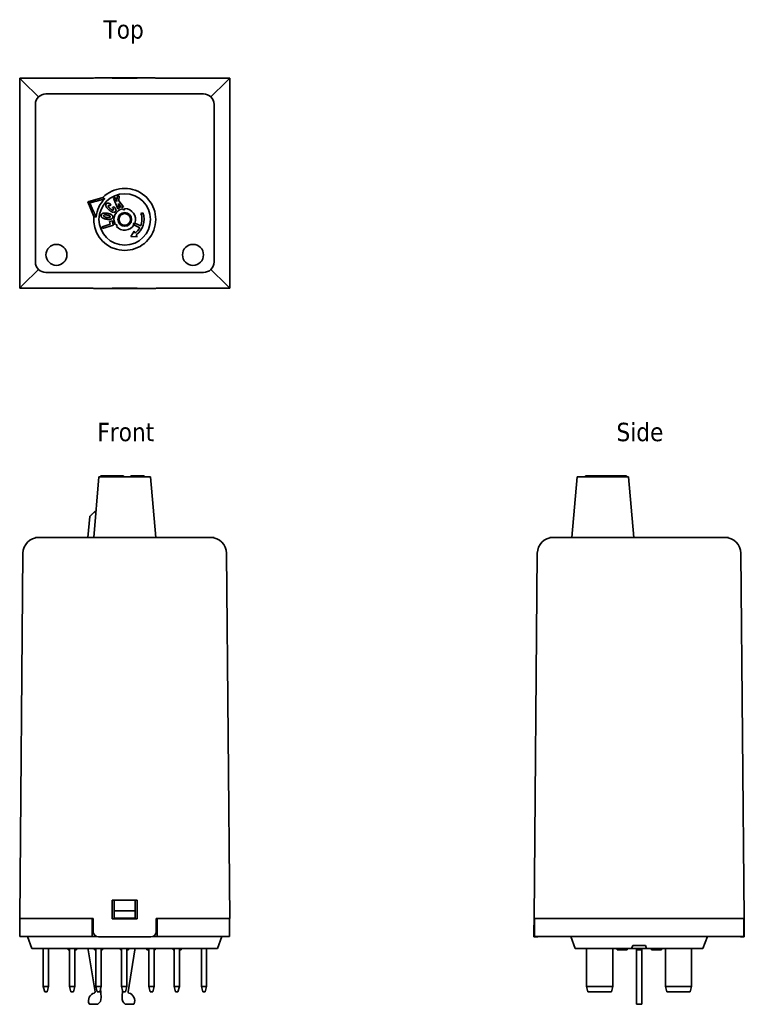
# Model space of a CAD drawing. Header units: millimetres. Extents: x 40 to 178, y 82 to 269.
import ezdxf

# ---------------------------------------------------------------- set-up
doc = ezdxf.new("R2010")
doc.units = ezdxf.units.MM
doc.layers.add('Symbol (ISO)', color=7, linetype='Continuous', lineweight=25)
doc.layers.add('Visible (ISO)', color=7, linetype='Continuous', lineweight=35)
doc.styles.add('Label Text (ISO)', font='TAHOMA.TTF')

msp = doc.modelspace()

# ---------------------------------------------------------------- linework, layer by layer
at = {"layer": 'Visible (ISO)'}
for p, q in [((40.24, 258.04), (40.24, 218.04)), ((40.24, 258.04), (54.24, 258.04)), ((40.24, 258.04), (40.87, 257.42)), ((43.83, 254.45), (40.87, 257.42)), ((54.24, 258.04), (54.24, 258.06)), ((65.24, 258.07), (55.24, 258.07)), ((57.84, 258.04), (62.64, 258.04)), ((57.84, 258.01), (57.84, 258.04)), ((62.64, 258.01), (57.84, 258.01)), ((62.64, 258.04), (62.64, 258.01)), ((66.24, 258.06), (66.24, 258.04)), ((66.24, 258.04), (80.24, 258.04)), ((79.62, 257.42), (76.66, 254.45)), ((79.62, 257.42), (80.24, 258.04)), ((80.24, 258.04), (80.24, 218.04)), ((45.24, 255.04), (75.24, 255.04)), ((43.24, 223.04), (43.24, 253.04)), ((77.24, 253.04), (77.24, 223.04)), ((53.19, 234.47), (56.07, 235.32)), ((53.57, 234.29), (53.19, 234.47)), ((54.37, 231.7), (53.19, 234.47)), ((58.13, 235.21), (58.45, 235.33)), ((58.92, 233.15), (58.13, 235.21)), ((58.45, 235.33), (58.75, 234.55)), ((58.75, 234.55), (58.78, 235.45)), ((58.78, 235.45), (59.2, 235.61)), ((59.2, 235.61), (59.13, 234.7)), ((59.13, 234.7), (60.01, 233.56)), ((57.58, 234.04), (57.49, 233.73)), ((57.9, 233.4), (58.23, 233.52)), ((59.23, 233.27), (58.92, 233.15)), ((59.08, 234.18), (59.04, 233.77)), ((59.04, 233.77), (59.23, 233.27)), ((59.61, 233.42), (59.08, 234.18)), ((60.01, 233.56), (59.61, 233.42)), ((57.34, 230.72), (57.86, 230.88)), ((57.5, 230.22), (57.34, 230.72)), ((57.86, 230.88), (58.12, 230.05)), ((63.33, 232.25), (63.7, 232.38)), ((55.92, 229.72), (57.5, 230.22)), ((56.02, 229.39), (55.92, 229.72)), ((58.12, 230.05), (56.02, 229.39)), ((61.42, 227.87), (62.05, 228.89)), ((63.12, 229.56), (62, 230.09)), ((62.05, 228.89), (62.24, 228.54)), ((62.17, 230.45), (63.29, 229.93)), ((62.62, 227.84), (61.42, 227.87)), ((62.43, 228.18), (62.62, 227.84)), ((40.87, 218.66), (43.83, 221.63)), ((76.66, 221.63), (79.62, 218.66)), ((75.24, 221.04), (45.24, 221.04)), ((40.87, 218.66), (40.24, 218.04)), ((54.24, 218.04), (40.24, 218.04)), ((54.24, 218.04), (54.24, 218.02)), ((65.24, 218.01), (55.24, 218.01)), ((57.84, 218.04), (57.84, 218.07)), ((57.84, 218.07), (62.64, 218.07)), ((62.64, 218.04), (57.84, 218.04)), ((62.64, 218.07), (62.64, 218.04)), ((80.24, 218.04), (66.24, 218.04)), ((66.24, 218.02), (66.24, 218.04)), ((80.24, 218.04), (79.62, 218.66)), ((55.34, 182.15), (54.34, 170.55)), ((55.34, 182.15), (65.14, 182.15)), ((55.72, 182.15), (55.72, 182.35)), ((55.92, 182.15), (55.92, 182.35)), ((56.02, 182.35), (55.92, 182.35)), ((58.12, 182.35), (56.02, 182.35)), ((56.02, 182.15), (56.02, 182.35)), ((58.12, 182.15), (58.12, 182.35)), ((58.92, 182.35), (58.58, 182.35)), ((58.58, 182.15), (58.58, 182.35)), ((59.23, 182.35), (58.92, 182.35)), ((58.92, 182.15), (58.92, 182.35)), ((59.61, 182.35), (59.23, 182.35)), ((59.23, 182.15), (59.23, 182.35)), ((60.01, 182.35), (59.61, 182.35)), ((59.61, 182.15), (59.61, 182.35)), ((60.01, 182.15), (60.01, 182.35)), ((61.42, 182.15), (61.42, 182.35)), ((62.62, 182.35), (61.42, 182.35)), ((62.62, 182.35), (63.92, 182.35)), ((62.62, 182.15), (62.62, 182.35)), ((63.92, 182.15), (63.92, 182.35)), ((65.14, 182.15), (66.14, 170.55)), ((146.38, 182.15), (145.38, 170.55)), ((146.38, 182.15), (156.18, 182.15)), ((148.32, 182.35), (147.97, 182.35)), ((147.97, 182.15), (147.97, 182.35)), ((148.32, 182.35), (152.52, 182.35)), ((148.32, 182.15), (148.32, 182.35)), ((152.52, 182.15), (152.52, 182.35)), ((152.62, 182.15), (152.62, 182.35)), ((153.41, 182.35), (153.28, 182.35)), ((153.28, 182.15), (153.28, 182.35)), ((153.55, 182.35), (153.41, 182.35)), ((153.41, 182.15), (153.41, 182.35)), ((153.7, 182.35), (153.55, 182.35)), ((153.55, 182.15), (153.55, 182.35)), ((154.83, 182.35), (153.7, 182.35)), ((153.7, 182.15), (153.7, 182.35)), ((155.75, 182.35), (154.83, 182.35)), ((154.83, 182.15), (154.83, 182.35)), ((155.75, 182.15), (155.75, 182.35)), ((156.18, 182.15), (157.18, 170.55)), ((53.57, 174.55), (53.19, 170.55)), ((43.24, 170.55), (45.24, 170.55)), ((43.24, 170.55), (43.24, 170.55)), ((45.24, 170.55), (43.24, 170.55)), ((75.24, 170.55), (45.24, 170.55)), ((75.24, 170.55), (45.24, 170.55)), ((75.24, 170.55), (77.24, 170.55)), ((77.24, 170.55), (75.24, 170.55)), ((77.24, 170.55), (77.24, 170.55)), ((141.18, 170.55), (143.18, 170.55)), ((143.18, 170.55), (141.18, 170.55)), ((141.18, 170.55), (141.18, 170.55)), ((173.18, 170.55), (143.18, 170.55)), ((173.18, 170.55), (143.18, 170.55)), ((173.18, 170.55), (175.18, 170.55)), ((175.18, 170.55), (173.18, 170.55)), ((175.18, 170.55), (175.18, 170.55)), ((40.87, 167.58), (40.24, 98.05)), ((80.24, 98.05), (79.62, 167.58)), ((138.18, 98.05), (138.8, 167.58)), ((177.55, 167.58), (178.18, 98.05)), ((57.84, 97.95), (57.84, 101.55)), ((57.84, 101.55), (62.64, 101.55)), ((58.24, 101.55), (58.24, 99.52)), ((62.24, 99.52), (62.24, 101.55)), ((62.64, 101.55), (62.64, 97.95)), ((58.24, 99.52), (58.24, 98.1)), ((62.24, 99.52), (58.24, 99.52)), ((62.24, 98.1), (62.24, 99.52)), ((54.24, 98.05), (40.24, 98.05)), ((40.29, 94.6), (40.29, 98.05)), ((54.04, 94.6), (54.04, 98.05)), ((54.24, 98.05), (54.24, 95.55)), ((62.64, 97.95), (57.84, 97.95)), ((62.24, 98.1), (58.24, 98.1)), ((58.24, 97.95), (58.24, 98.1)), ((62.24, 98.1), (62.24, 97.95)), ((80.24, 98.05), (66.24, 98.05)), ((66.24, 95.55), (66.24, 98.05)), ((66.44, 94.6), (66.44, 98.05)), ((80.19, 94.6), (80.19, 98.05)), ((138.15, 95.55), (138.18, 98.05)), ((178.18, 98.05), (138.18, 98.05)), ((138.23, 94.6), (138.23, 98.05)), ((178.13, 94.6), (178.13, 98.05)), ((178.2, 95.55), (178.18, 98.05)), ((43.29, 94.6), (40.29, 94.6)), ((41.74, 94.6), (42.58, 92.3)), ((43.29, 94.6), (54.04, 94.6)), ((54.93, 94.6), (54.04, 94.6)), ((65.24, 94.55), (55.24, 94.55)), ((66.44, 94.6), (65.56, 94.6)), ((66.44, 94.6), (77.19, 94.6)), ((80.19, 94.6), (77.19, 94.6)), ((78.74, 94.6), (77.91, 92.3)), ((138.14, 94.55), (138.15, 95.55)), ((138.14, 94.55), (138.65, 94.55)), ((141.23, 94.6), (138.23, 94.6)), ((141.23, 94.6), (175.13, 94.6)), ((145.18, 94.6), (146.01, 92.3)), ((171.18, 94.6), (170.34, 92.3)), ((178.13, 94.6), (175.13, 94.6)), ((177.7, 94.55), (178.21, 94.55)), ((178.2, 95.55), (178.21, 94.55)), ((43.24, 92.3), (42.58, 92.3)), ((43.24, 92.3), (77.24, 92.3)), ((44.74, 85.1), (44.74, 92.3)), ((45.74, 92.3), (45.74, 85.1)), ((49.46, 92.3), (49.46, 92.1)), ((49.55, 92.3), (49.55, 92.1)), ((49.74, 92.1), (49.55, 92.1)), ((49.74, 85.1), (49.74, 92.3)), ((50.74, 92.3), (50.74, 85.1)), ((50.93, 92.1), (50.74, 92.1)), ((50.93, 92.3), (50.93, 92.1)), ((51.03, 92.3), (51.03, 92.1)), ((53.29, 92.3), (53.29, 92.1)), ((54.61, 84.08), (53.29, 92.1)), ((54.48, 92.3), (54.48, 92.1)), ((54.56, 92.3), (54.56, 92.1)), ((54.74, 92.1), (54.56, 92.1)), ((54.74, 85.1), (54.74, 92.3)), ((55.74, 92.3), (55.74, 85.1)), ((56.01, 92.1), (55.74, 92.1)), ((56.01, 92.3), (56.01, 92.1)), ((56.02, 92.3), (56.02, 92.1)), ((59.46, 92.3), (59.46, 92.1)), ((59.49, 92.3), (59.49, 92.1)), ((59.64, 92.1), (59.49, 92.1)), ((59.64, 92.3), (59.64, 92.27)), ((59.64, 92.27), (59.64, 85.1)), ((60.64, 92.27), (60.64, 92.3)), ((60.64, 85.1), (60.64, 92.27)), ((60.82, 92.1), (60.64, 92.1)), ((60.82, 92.3), (60.82, 92.1)), ((60.99, 92.1), (60.82, 92.1)), ((62.19, 92.1), (60.87, 84.08)), ((60.99, 92.3), (60.99, 92.1)), ((62.19, 92.3), (62.19, 92.1)), ((64.46, 92.3), (64.46, 92.1)), ((64.46, 92.3), (64.46, 92.1)), ((64.48, 92.3), (64.48, 92.1)), ((64.68, 92.1), (64.48, 92.1)), ((64.68, 92.3), (64.68, 92.1)), ((64.84, 92.3), (64.84, 92.27)), ((64.84, 92.27), (64.84, 85.1)), ((65.84, 92.27), (65.84, 92.3)), ((65.84, 85.1), (65.84, 92.27)), ((66.02, 92.3), (66.02, 92.1)), ((66.02, 92.3), (66.02, 92.1)), ((69.48, 92.3), (69.48, 92.1)), ((69.49, 92.1), (69.48, 92.1)), ((69.49, 92.3), (69.49, 92.1)), ((69.64, 92.1), (69.49, 92.1)), ((69.64, 92.3), (69.64, 92.27)), ((69.64, 92.27), (69.64, 85.1)), ((70.64, 92.27), (70.64, 92.3)), ((70.64, 85.1), (70.64, 92.27)), ((70.65, 92.1), (70.64, 92.1)), ((70.65, 92.3), (70.65, 92.1)), ((70.79, 92.1), (70.65, 92.1)), ((70.79, 92.3), (70.79, 92.1)), ((71, 92.3), (71, 92.1)), ((71.01, 92.3), (71.01, 92.1)), ((74.84, 92.3), (74.84, 92.27)), ((74.84, 92.27), (74.84, 85.1)), ((75.84, 92.27), (75.84, 92.3)), ((75.84, 85.1), (75.84, 92.27)), ((77.91, 92.3), (77.24, 92.3)), ((146.68, 92.3), (146.01, 92.3)), ((146.68, 92.3), (156.74, 92.3)), ((148.18, 85.1), (148.18, 92.27)), ((153.18, 92.27), (153.18, 85.1)), ((154.03, 92.3), (154.03, 92.1)), ((154.34, 92.3), (154.34, 92.1)), ((154.49, 92.1), (154.34, 92.1)), ((154.49, 92.3), (154.49, 92.1)), ((154.76, 92.1), (154.49, 92.1)), ((154.76, 92.3), (154.76, 92.1)), ((155.15, 92.3), (155.15, 92.1)), ((155.46, 92.3), (155.46, 92.1)), ((155.62, 92.1), (155.46, 92.1)), ((155.62, 92.3), (155.62, 92.1)), ((155.88, 92.1), (155.62, 92.1)), ((155.88, 92.3), (155.88, 92.1)), ((156.74, 92.3), (156.96, 92.9)), ((159.61, 92.3), (156.74, 92.3)), ((156.96, 92.9), (159.4, 92.9)), ((157.68, 92.3), (157.68, 92.1)), ((157.68, 92.1), (157.68, 84.08)), ((158.68, 92.1), (157.68, 92.1)), ((158.68, 92.3), (158.68, 92.1)), ((158.68, 84.08), (158.68, 92.1)), ((159.4, 92.9), (159.61, 92.3)), ((159.61, 92.3), (169.68, 92.3)), ((160.53, 92.3), (160.53, 92.1)), ((160.84, 92.3), (160.84, 92.1)), ((160.99, 92.1), (160.84, 92.1)), ((160.99, 92.3), (160.99, 92.1)), ((161.26, 92.1), (160.99, 92.1)), ((161.26, 92.3), (161.26, 92.1)), ((161.51, 92.3), (161.51, 92.1)), ((161.54, 92.3), (161.54, 92.1)), ((161.57, 92.3), (161.57, 92.1)), ((162.4, 92.3), (162.4, 92.1)), ((162.46, 92.1), (162.4, 92.1)), ((162.46, 92.3), (162.46, 92.1)), ((162.47, 92.3), (162.47, 92.1)), ((163.18, 85.1), (163.18, 92.27)), ((168.18, 92.27), (168.18, 85.1)), ((170.34, 92.3), (169.68, 92.3)), ((45.01, 84.1), (44.74, 85.1)), ((44.74, 85.1), (45.74, 85.1)), ((45.74, 85.1), (45.48, 84.1)), ((50.01, 84.1), (49.74, 85.1)), ((49.74, 85.1), (50.74, 85.1)), ((50.74, 85.1), (50.48, 84.1)), ((55.01, 84.1), (54.74, 85.1)), ((54.74, 85.1), (55.74, 85.1)), ((55.74, 85.1), (55.48, 84.1)), ((55.65, 84.76), (55.74, 82.98)), ((60.64, 85.1), (59.64, 85.1)), ((59.64, 85.1), (59.91, 84.1)), ((59.75, 82.98), (59.82, 84.45)), ((60.38, 84.1), (60.64, 85.1)), ((65.84, 85.1), (64.84, 85.1)), ((64.84, 85.1), (65.11, 84.1)), ((65.58, 84.1), (65.84, 85.1)), ((70.64, 85.1), (69.64, 85.1)), ((69.64, 85.1), (69.91, 84.1)), ((70.38, 84.1), (70.64, 85.1)), ((75.84, 85.1), (74.84, 85.1)), ((74.84, 85.1), (75.11, 84.1)), ((75.58, 84.1), (75.84, 85.1)), ((153.18, 85.1), (148.18, 85.1)), ((148.44, 84.1), (148.18, 85.1)), ((153.18, 85.1), (152.91, 84.1)), ((163.44, 84.1), (163.18, 85.1)), ((168.18, 85.1), (163.18, 85.1)), ((168.18, 85.1), (167.91, 84.1)), ((45.01, 84.1), (45.48, 84.1)), ((50.01, 84.1), (50.48, 84.1)), ((55.01, 84.1), (55.48, 84.1)), ((59.91, 84.1), (60.38, 84.1)), ((65.11, 84.1), (65.58, 84.1)), ((69.91, 84.1), (70.38, 84.1)), ((75.11, 84.1), (75.58, 84.1)), ((148.44, 84.1), (152.91, 84.1)), ((157.68, 84.08), (157.68, 83.85)), ((157.68, 81.82), (157.68, 83.85)), ((158.68, 83.85), (158.68, 84.08)), ((158.68, 83.85), (158.68, 81.82)), ((163.44, 84.1), (167.91, 84.1)), ((55.14, 81.7), (53.64, 81.7)), ((61.84, 81.7), (60.34, 81.7)), ((157.68, 81.7), (157.68, 81.82)), ((158.68, 81.7), (157.68, 81.7)), ((158.68, 81.82), (158.68, 81.7))]:
    msp.add_line(p, q, dxfattribs=at)
for centre, radius in [((60.24, 231.14), 4.9), ((60.24, 231.14), 1.3), ((60.24, 231.14), 1.1), ((47.24, 224.39), 2), ((73.24, 224.39), 2)]:
    msp.add_circle(centre, radius, dxfattribs=at)
for centre, radius, start, end in [((45.24, 253.04), 2, 90, 180), ((75.24, 253.04), 2, 0, 90), ((60.24, 231.14), 5.9, 174.5411, 134.9617), ((60.24, 231.14), 5.46, 134.3104, 175.1924), ((60.24, 231.14), 2.05, 100.3435, 209.1594), ((60.07, 233.18), 0.2, 187.5475, 1.9554), ((60.24, 231.14), 2.05, 340.3502, 89.1594), ((60.24, 231.14), 3.68, 306.477, 19.7514), ((60.24, 231.14), 3.28, 338.2514, 19.7514), ((58.56, 229.97), 0.2, 307.5475, 121.9554), ((60.24, 231.14), 2.05, 220.3435, 329.1527), ((62.09, 230.27), 0.2, 64.7514, 244.7514), ((60.24, 231.14), 2.05, 329.1527, 340.3502), ((60.24, 231.14), 3.28, 307.4771, 331.2515), ((45.24, 223.04), 2, 180, 270), ((75.24, 223.04), 2, 270, 0), ((43.87, 167.55), 3, 90, 179.4863), ((76.62, 167.55), 3, 0.5137, 90), ((141.8, 167.55), 3, 90, 179.4863), ((174.55, 167.55), 3, 0.5137, 90), ((55.24, 95.55), 1, 180, 270), ((65.24, 95.55), 1, 270, 0), ((138.65, 95.55), 1, 270, 288.1949), ((177.7, 95.55), 1, 251.8051, 270), ((146.98, 92.27), 1.2, 0, 1.3321), ((154.38, 92.27), 1.2, 178.6679, 180), ((161.98, 92.27), 1.2, 0, 1.3321), ((169.38, 92.27), 1.2, 178.6679, 180), ((54.84, 82.4), 1.5, 104.6073, 202.6199), ((54.41, 84.05), 0.2, 284.6073, 9.334), ((54.24, 82.9), 1.5, 306.8699, 2.8207), ((61.24, 82.9), 1.5, 177.1793, 233.1301), ((61.07, 84.05), 0.2, 170.666, 255.3927), ((60.64, 82.4), 1.5, 337.3801, 75.3927), ((53.64, 81.9), 0.2, 202.6199, 270), ((61.84, 81.9), 0.2, 270, 337.3801)]:
    msp.add_arc(centre, radius, start, end, dxfattribs=at)
for centre, major_axis, start_param, end_param in [((55.24, 258.06), (1, 0), 1.570796, 3.141593), ((65.24, 258.06), (1, 0), 0, 1.570796), ((55.24, 218.02), (-1, 0), 0, 1.570796), ((65.24, 218.02), (-1, 0), 1.570796, 3.141593)]:
    msp.add_ellipse(centre, major_axis=major_axis, ratio=0.008966, start_param=start_param, end_param=end_param, dxfattribs=at)
for points, weights in [([(56.43, 235.05), (55.22, 234.72), (53.57, 234.29)], [1, 1.0294652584, 1]), ([(56.07, 235.32), (56.22, 235.21), (56.35, 235.11)], [1, 1.00068728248, 1]), ([(56.35, 235.11), (56.39, 235.08), (56.43, 235.05)], [1, 1.00005830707, 1]), ([(53.57, 234.29), (54.29, 232.74), (54.8, 231.6)], [1, 1.0294652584, 1]), ([(54.71, 231.62), (54.55, 231.66), (54.37, 231.7)], [1, 1.00068728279, 1]), ([(54.8, 231.6), (54.76, 231.61), (54.71, 231.62)], [1, 1.0000583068, 1]), ([(53.57, 174.55), (54.27, 175.3), (54.78, 175.65)], [1, 1.02889864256, 1.00111143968])]:
    msp.add_rational_spline(points, weights, degree=2, dxfattribs=at)
for points, degree in [([(57.25, 232.94), (56.83, 233.29), (56.56, 233.88), (56.73, 234.09)], 2), ([(56.73, 234.09), (56.86, 234.25), (57.27, 234.22), (57.58, 234.04)], 2), ([(57.13, 233.77), (57.05, 233.68), (57.16, 233.52)], 2), ([(57.35, 233.79), (57.28, 233.82), (57.16, 233.81), (57.13, 233.77)], 2), ([(57.16, 233.52), (57.23, 233.39), (57.46, 233.2)], 2), ([(58.49, 232.65), (58.38, 232.51), (58.07, 232.47), (57.56, 232.68), (57.25, 232.94)], 2), ([(57.49, 233.73), (57.4, 233.78), (57.35, 233.79)], 2), ([(57.46, 233.2), (57.74, 232.97), (58.02, 232.88), (58.09, 232.96)], 2), ([(58.09, 232.96), (58.15, 233.04), (58.04, 233.25), (57.9, 233.4)], 2), ([(58.23, 233.52), (58.4, 233.34), (58.58, 233.02), (58.59, 232.76), (58.49, 232.65)], 2), ([(56.75, 231.18), (56.22, 231.28), (55.68, 231.68), (55.73, 231.94)], 2), ([(55.73, 231.94), (55.77, 232.21), (56.41, 232.4), (56.93, 232.31)], 2), ([(56.23, 231.85), (56.25, 231.96), (56.56, 232.03), (56.86, 231.98)], 2), ([(56.81, 231.52), (56.48, 231.58), (56.21, 231.75), (56.23, 231.85)], 2), ([(57.97, 231.56), (57.94, 231.37), (57.66, 231.18), (57.13, 231.12), (56.75, 231.18)], 2), ([(57.47, 231.64), (57.45, 231.53), (57.14, 231.46), (56.81, 231.52)], 2), ([(56.86, 231.98), (57.23, 231.91), (57.49, 231.74), (57.47, 231.64)], 2), ([(56.93, 232.31), (57.31, 232.24), (57.77, 232.03), (58, 231.74), (57.97, 231.56)], 2), ([(55.92, 182.35), (55.72, 182.35), (55.72, 182.35)], 2), ([(58.58, 182.35), (58.58, 182.35), (58.49, 182.35)], 2), ([(56.02, 92.1), (56.02, 92.1), (56.02, 92.1), (56.01, 92.1)], 3), ([(64.46, 92.1), (64.46, 92.1), (64.46, 92.1), (64.46, 92.1)], 3), ([(65.88, 92.1), (65.87, 92.1), (65.86, 92.1), (65.84, 92.1)], 3), ([(66.02, 92.1), (66.02, 92.1), (66.02, 92.1), (66.02, 92.1)], 3), ([(71.01, 92.1), (71.01, 92.1), (71, 92.1), (71, 92.1)], 3), ([(161.51, 92.1), (161.48, 92.1), (161.45, 92.1), (161.43, 92.1)], 3), ([(161.54, 92.1), (161.52, 92.1), (161.51, 92.1), (161.51, 92.1)], 3), ([(161.57, 92.1), (161.56, 92.1), (161.55, 92.1), (161.54, 92.1)], 3), ([(162.47, 92.1), (162.47, 92.1), (162.47, 92.1), (162.46, 92.1)], 3)]:
    msp.add_open_spline(points, degree=degree, dxfattribs=at)
for points, degree, knots in [([(58.49, 182.35), (58.38, 182.35), (58.18, 182.35), (58.12, 182.35)], 2, [0, 0, 0, 1, 1.304734, 1.304734, 1.304734]), ([(152.79, 182.35), (152.65, 182.35), (152.62, 182.35), (152.62, 182.35)], 2, [0, 0, 0, 1, 1.169734, 1.169734, 1.169734]), ([(153.28, 182.35), (153.14, 182.35), (152.9, 182.35), (152.79, 182.35)], 2, [1.095215, 1.095215, 1.095215, 2, 3, 3, 3]), ([(49.55, 92.1), (49.53, 92.1), (49.5, 92.1), (49.48, 92.1), (49.46, 92.1), (49.46, 92.1)], 3, [-0.08751207, -0.08751207, -0.08751207, -0.08751207, -0.03213968, -0.03213968, 0, 0, 0, 0]), ([(51.03, 92.1), (51.03, 92.1), (51.01, 92.1), (50.98, 92.1), (50.96, 92.1), (50.93, 92.1)], 3, [-0.04628431, -0.04628431, -0.04628431, -0.04628431, -0.0192821, -0.0192821, 0, 0, 0, 0]), ([(54.56, 92.1), (54.53, 92.1), (54.52, 92.1), (54.49, 92.1), (54.48, 92.1), (54.48, 92.1)], 3, [-0.07575972, -0.07575972, -0.07575972, -0.07575972, -0.02935871, -0.02935871, 0, 0, 0, 0]), ([(59.49, 92.1), (59.49, 92.1), (59.49, 92.1), (59.48, 92.1), (59.46, 92.1), (59.46, 92.1)], 3, [-0.02913872, -0.02913872, -0.02913872, -0.02913872, -0.02875263, -0.02875263, 0, 0, 0, 0]), ([(64.48, 92.1), (64.48, 92.1), (64.47, 92.1), (64.47, 92.1), (64.46, 92.1), (64.46, 92.1)], 3, [-0.05508981, -0.05508981, -0.05508981, -0.05508981, -0.01261077, -0.01261077, 0, 0, 0, 0]), ([(64.84, 92.1), (64.8, 92.1), (64.77, 92.1), (64.72, 92.1), (64.69, 92.1), (64.68, 92.1)], 3, [-0.04054762, -0.04054762, -0.04054762, -0.04054762, -0.03208773, -0.03208773, -0.01993544, -0.01993544, -0.01993544, -0.01993544]), ([(66.02, 92.1), (66.02, 92.1), (66.02, 92.1), (66, 92.1), (65.99, 92.1), (65.95, 92.1), (65.92, 92.1), (65.88, 92.1)], 3, [-0.0318597, -0.0318597, -0.0318597, -0.0318597, -0.02471695, -0.02471695, -0.01611124, -0.01611124, 0, 0, 0, 0]), ([(71, 92.1), (70.98, 92.1), (70.96, 92.1), (70.92, 92.1), (70.9, 92.1), (70.87, 92.1), (70.86, 92.1), (70.84, 92.1), (70.82, 92.1), (70.79, 92.1), (70.79, 92.1), (70.79, 92.1)], 3, [-0.09896045, -0.09896045, -0.09896045, -0.09896045, -0.0750712, -0.0750712, -0.05445171, -0.05445171, -0.03210432, -0.03210432, -0.01922608, -0.01922608, 0, 0, 0, 0]), ([(154.34, 92.1), (154.34, 92.1), (154.33, 92.1), (154.32, 92.1), (154.32, 92.1), (154.3, 92.1), (154.29, 92.1), (154.26, 92.1), (154.25, 92.1), (154.16, 92.1), (154.09, 92.1), (154.03, 92.1)], 3, [-0.09896045, -0.09896045, -0.09896045, -0.09896045, -0.0750712, -0.0750712, -0.05445171, -0.05445171, -0.03210432, -0.03210432, -0.01922608, -0.01922608, 0, 0, 0, 0]), ([(154.91, 92.1), (154.87, 92.1), (154.84, 92.1), (154.79, 92.1), (154.77, 92.1), (154.76, 92.1)], 3, [-0.0318597, -0.0318597, -0.0318597, -0.0318597, -0.02471695, -0.02471695, -0.02150391, -0.02150391, -0.02150391, -0.02150391]), ([(155.15, 92.1), (155.13, 92.1), (155.12, 92.1), (155.06, 92.1), (155, 92.1), (154.91, 92.1)], 3, [-0.04134881, -0.04134881, -0.04134881, -0.04134881, -0.0267443, -0.0267443, 0, 0, 0, 0]), ([(155.46, 92.1), (155.46, 92.1), (155.46, 92.1), (155.45, 92.1), (155.44, 92.1), (155.42, 92.1), (155.41, 92.1), (155.39, 92.1), (155.37, 92.1), (155.28, 92.1), (155.22, 92.1), (155.15, 92.1)], 3, [-0.09896045, -0.09896045, -0.09896045, -0.09896045, -0.0750712, -0.0750712, -0.05445171, -0.05445171, -0.03210432, -0.03210432, -0.01922608, -0.01922608, 0, 0, 0, 0]), ([(160.84, 92.1), (160.84, 92.1), (160.83, 92.1), (160.82, 92.1), (160.82, 92.1), (160.8, 92.1), (160.79, 92.1), (160.76, 92.1), (160.75, 92.1), (160.66, 92.1), (160.59, 92.1), (160.53, 92.1)], 3, [-0.09896045, -0.09896045, -0.09896045, -0.09896045, -0.0750712, -0.0750712, -0.05445171, -0.05445171, -0.03210432, -0.03210432, -0.01922608, -0.01922608, 0, 0, 0, 0]), ([(161.43, 92.1), (161.39, 92.1), (161.35, 92.1), (161.29, 92.1), (161.28, 92.1), (161.26, 92.1)], 3, [-0.05426751, -0.05426751, -0.05426751, -0.05426751, -0.04746039, -0.04746039, -0.04421096, -0.04421096, -0.04421096, -0.04421096]), ([(161.95, 92.1), (161.88, 92.1), (161.81, 92.1), (161.71, 92.1), (161.63, 92.1), (161.57, 92.1)], 3, [-0.06810404, -0.06810404, -0.06810404, -0.06810404, -0.020358, -0.020358, 0, 0, 0, 0]), ([(162.4, 92.1), (162.4, 92.1), (162.4, 92.1), (162.38, 92.1), (162.38, 92.1), (162.35, 92.1), (162.32, 92.1), (162.26, 92.1), (162.22, 92.1), (162.09, 92.1), (162.02, 92.1), (161.95, 92.1)], 3, [-0.09448366, -0.09448366, -0.09448366, -0.09448366, -0.07854395, -0.07854395, -0.0638542, -0.0638542, -0.03998122, -0.03998122, -0.02102332, -0.02102332, 0, 0, 0, 0])]:
    msp.add_open_spline(points, degree=degree, knots=knots, dxfattribs=at)

# ---------------------------------------------------------------- texts
at = {"layer": 'Symbol (ISO)', "char_height": 3.5, "attachment_point": 7, "style": 'Label Text (ISO)'}
for s, insert in [('Top', (56.2, 264.57)), ('Side', (153.87, 188.85))]:
    msp.add_mtext(s, dxfattribs=dict(at, insert=insert))
at = {"layer": 'Symbol (ISO)', "insert": (55.02, 188.85), "char_height": 3.5, "attachment_point": 7, "line_spacing_factor": 1.16, "style": 'Label Text (ISO)'}
msp.add_mtext('Front', dxfattribs=at)

doc.saveas('drawing.dxf')
